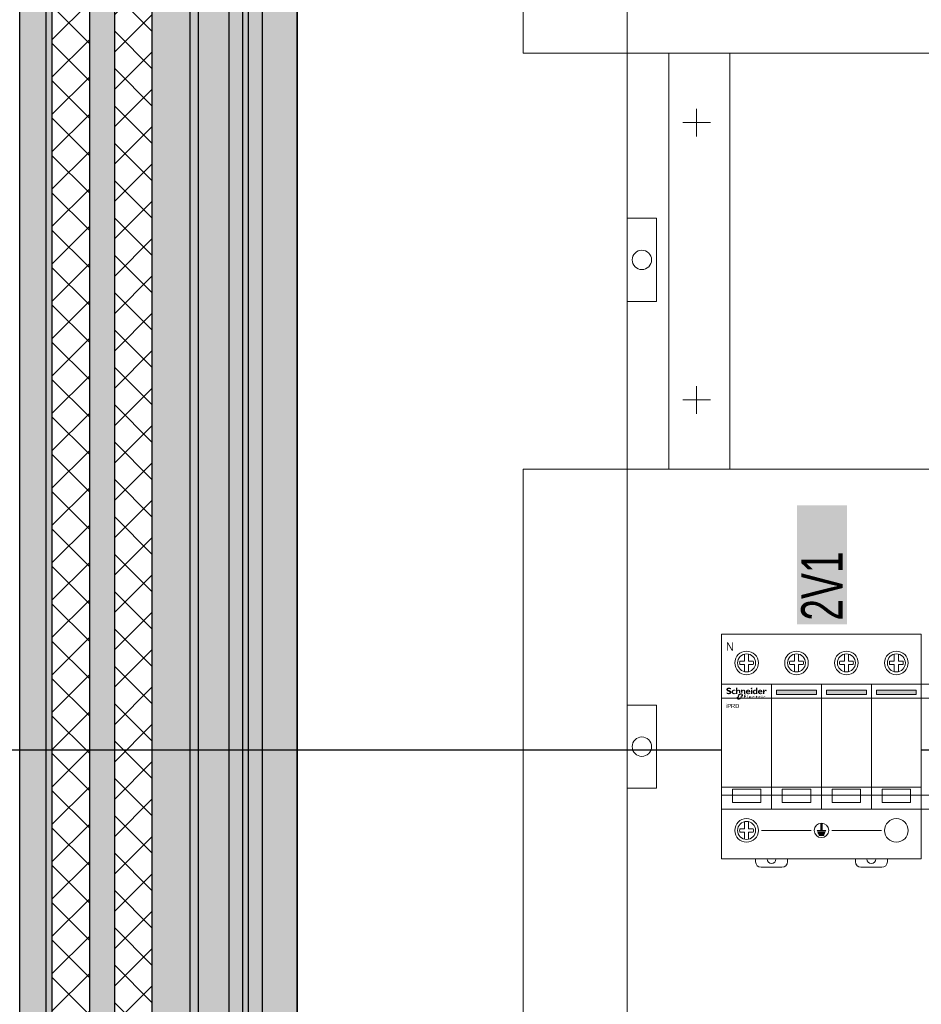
# Model space of a CAD drawing. Header units: millimetres. Extents: x -31 to 6803, y 0 to 664.
# Tile 40 of 118: x 1113 to 1136, y 119 to 143. Entities that reach past the tile are written whole.
import ezdxf
from ezdxf.enums import TextEntityAlignment as Align

# ---------------------------------------------------------------- set-up
doc = ezdxf.new("R2010")
doc.units = ezdxf.units.MM
doc.layers.add('!POMOCNICZE', color=8, linetype='Continuous', plot=False)
for name, color, linetype, lineweight in [('2DE_OBJ_Schneider-Devices', 7, 'Continuous', 25), ('2DE_OBJ_Schneider-Front_Plates', 7, 'Continuous', 0), ('2DE_OBJ_Schneider-Logo', 112, 'Continuous', 0), ('2DE_OBJ_Schneider-Mounting_Plates', 7, 'Continuous', 25), ('2DE_OBJ_Schneider-TAG', 112, 'Continuous', 0)]:
    doc.layers.add(name, color=color, linetype=linetype, lineweight=lineweight)
doc.layers.add('CP_WIPEOUT', color=255, linetype='Continuous')
doc.styles.add('CP_ATTR', font='arial.ttf')
pattern_1 = [(45, (1596.601, -50), (-6.73519, 6.73519), []), (135, (1596.601, -50), (-6.73519, -6.73519), [])]

# ---------------------------------------------------------------- blocks, each defined once
blk = doc.blocks.new('*U122')
at = {"true_color": 0x939598}
h = blk.add_hatch(color=252, dxfattribs=at)
h.dxf.hatch_style = 1
h.paths.add_polyline_path([(1675, 40.5), (1675, 50), (0, 50), (0, 40.5)])
at = {"true_color": 0x636466}
h = blk.add_hatch(color=251, dxfattribs=at)
h.dxf.hatch_style = 1
h.paths.add_polyline_path([(0, 40.5), (0, 38.25), (1675, 38.25), (1675, 40.5)])
h = blk.add_hatch()
h.set_pattern_fill('ANSI37', color=150, scale=3)
h.set_pattern_definition(pattern_1)
h.paths.add_polyline_path([(1675, 24.75), (1675, 38.25), (0, 38.25), (0, 24.75)])
at = {"true_color": 0x939598}
h = blk.add_hatch(color=252, dxfattribs=at)
h.dxf.hatch_style = 1
h.paths.add_polyline_path([(0, 24.75), (0, 15.75), (1675, 15.75), (1675, 24.75)])
h = blk.add_hatch()
h.set_pattern_fill('ANSI37', color=150, scale=3)
h.set_pattern_definition(pattern_1)
h.paths.add_polyline_path([(0, 15.75), (0, 2.25), (1675, 2.25), (1675, 15.75)])
h = blk.add_hatch(color=252, dxfattribs=at)
h.dxf.hatch_style = 1
h.paths.add_polyline_path([(1675, -11.5), (1675, 2.25), (0, 2.25), (0, -11.5)])
at = {"true_color": 0x636466}
h = blk.add_hatch(color=251, dxfattribs=at)
h.dxf.hatch_style = 1
h.paths.add_polyline_path([(1675, -14.5), (1675, -11.5), (0, -11.5), (0, -14.5)])
at = {"true_color": 0x939598}
h = blk.add_hatch(color=252, dxfattribs=at)
h.dxf.hatch_style = 1
h.paths.add_polyline_path([(1675, -25.5), (1675, -14.5), (0, -14.5), (0, -25.5)])
at = {"true_color": 0x636466}
h = blk.add_hatch(color=251, dxfattribs=at)
h.dxf.hatch_style = 1
h.paths.add_polyline_path([(0, -25.5), (0, -30.5), (1675, -30.5), (1675, -25.5)])
at = {"true_color": 0x939598}
h = blk.add_hatch(color=252, dxfattribs=at)
h.dxf.hatch_style = 1
h.paths.add_polyline_path([(1675, -32.54), (1675, -30.5), (0, -30.5), (0, -32.54)])
at = {"true_color": 0x636466}
h = blk.add_hatch(color=251, dxfattribs=at)
h.dxf.hatch_style = 1
h.paths.add_polyline_path([(1675, -37.5), (1675, -32.54), (0, -32.54), (0, -37.5)])
at = {"true_color": 0x939598}
h = blk.add_hatch(color=252, dxfattribs=at)
h.dxf.hatch_style = 1
h.paths.add_polyline_path([(1675, -50), (1675, -37.5), (0, -37.5), (0, -50)])
for p, q in [((0, 50), (1675, 50)), ((0, 40.5), (1675, 40.5)), ((0, 38.25), (1675, 38.25)), ((0, 24.75), (1675, 24.75)), ((0, 15.75), (1675, 15.75)), ((0, 2.25), (1675, 2.25)), ((0, -11.5), (1675, -11.5)), ((0, -14.5), (1675, -14.5)), ((0, -25.5), (1675, -25.5)), ((0, -30.5), (1675, -30.5)), ((0, -32.54), (1675, -32.54)), ((0, -37.5), (1675, -37.5)), ((0, -50), (1675, -50)), ((1675, -50), (0, -50))]:
    blk.add_line(p, q)
blk = doc.blocks.new('2d_pl_isft160g_600_4m_po_se35_5x4hn0h')
at = {"lineweight": 0}
for p, q in [((15, 0), (485, 0)), ((15, -150), (15, 0)), ((37, 0), (37, -150)), ((25, -30), (25, -20)), ((30, -25), (20, -25)), ((25, -130), (25, -120)), ((30, -125), (20, -125)), ((485, -150), (15, -150))]:
    blk.add_line(p, q, dxfattribs=at)
blk.add_lwpolyline([(485, -150), (15, -150)], dxfattribs=at)
at = {"layer": '2DE_OBJ_Schneider-Front_Plates', "lineweight": 0}
for p, q in [((0, 0), (500, 0)), ((0, -150), (0, 0)), ((500, -150), (0, -150))]:
    blk.add_line(p, q, dxfattribs=at)
for points in [[(0, -59.5), (10.5, -59.5), (10.5, -89.5), (0, -89.5)], [(0, -59.5), (10.5, -59.5), (10.5, -89.5), (0, -89.5)], [(0, -59.5), (10.5, -59.5), (10.5, -89.5), (0, -89.5)], [(500, -150), (0, -150)]]:
    blk.add_lwpolyline(points, dxfattribs=at)
blk.add_circle((5.25, -74.5), 3.5, dxfattribs=at)
blk.add_circle((5.25, -74.5), 3.5, dxfattribs=at)
blk.add_circle((5.25, -74.5), 3.5, dxfattribs=at)
at = {"lineweight": 0, "style": 'CP_ATTR', "flags": 9}
for tag, p in [('MARK3', (0, 0.01)), ('FUNCTION', (0, 0.01)), ('CHARACTER', (0, 0.01)), ('PRODUCER', (0, 0.01)), ('ORDER-NO', (0, 0.01)), ('PRODUCT-TYPE', (0, 0.01)), ('ARTICLE', (0, 0.01)), ('NAME', (0, 0.01)), ('OTHER', (0, 0)), ('LINK', (0, 0)), ('IP', (0, 0)), ('NUMBER_OF_POLES', (0, 0)), ('POWER_LOSSES', (0, 0)), ('POWER', (0, 0)), ('VOLTAGE', (0, 0)), ('CURRENT', (0.01, 0.01)), ('MARK2', (0.01, 0.01)), ('GROUP', (0.01, 0)), ('NUMBER', (0.01, 0)), ('TEXT_01', (0.01, 0))]:
    blk.add_attdef(tag, text='', height=0.0005, dxfattribs=at).set_placement(p, align=Align.MIDDLE_LEFT)
at = {"linetype": 'ByBlock', "lineweight": 0, "style": 'CP_ATTR', "flags": 9}
blk.add_attdef('WEIGHT', text='', height=0.0005, dxfattribs=at).set_placement((0, 0), align=Align.MIDDLE_LEFT)
blk = doc.blocks.new('Logo Schneider_2009')
for points in [[(1.62, 8.12), (1.87, 8.01), (2.17, 7.9), (2.51, 7.77), (2.73, 7.68), (2.98, 7.54), (3.16, 7.4), (3.26, 7.26), (3.3, 7.1), (3.29, 7.04), (3.24, 6.86), (3.13, 6.73), (2.95, 6.63), (2.72, 6.57), (2.41, 6.55), (2.37, 6.55), (2.18, 6.56), (1.97, 6.59), (1.76, 6.64), (1.55, 6.71), (1.32, 6.79), (1.09, 6.9), (0.85, 7.02), (0.61, 7.16), (0.36, 7.32), (0.36, 6.02), (0.45, 5.97), (0.69, 5.86), (0.93, 5.76), (1.16, 5.67), (1.4, 5.6), (1.63, 5.54), (1.86, 5.49), (2.08, 5.46), (2.31, 5.44), (2.53, 5.43), (2.63, 5.43), (2.89, 5.45), (3.15, 5.48), (3.38, 5.53), (3.61, 5.6), (3.82, 5.69), (4.02, 5.8), (4.2, 5.92), (4.3, 6), (4.47, 6.17), (4.6, 6.35), (4.71, 6.55), (4.79, 6.77), (4.83, 7.01), (4.85, 7.26), (4.84, 7.35), (4.82, 7.58), (4.76, 7.8), (4.68, 8.01), (4.56, 8.2), (4.42, 8.38), (4.25, 8.55), (4.04, 8.71), (3.98, 8.75), (3.84, 8.82), (3.67, 8.9), (3.45, 9), (3.2, 9.11), (2.9, 9.23), (2.57, 9.36), (2.35, 9.45), (2.1, 9.58), (1.91, 9.72), (1.8, 9.86), (1.77, 10.01), (1.77, 10.04), (1.82, 10.21), (1.93, 10.33), (2.11, 10.42), (2.36, 10.48), (2.67, 10.5), (2.7, 10.49), (2.88, 10.49), (3.07, 10.46), (3.28, 10.42), (3.51, 10.36), (3.75, 10.28), (4.01, 10.19), (4.28, 10.09), (4.57, 9.97), (4.57, 11.12), (4.4, 11.19), (4.16, 11.29), (3.91, 11.37), (3.67, 11.44), (3.44, 11.5), (3.2, 11.54), (2.97, 11.57), (2.75, 11.59), (2.53, 11.59), (2.44, 11.59), (2.17, 11.58), (1.91, 11.55), (1.67, 11.5), (1.45, 11.43), (1.24, 11.35), (1.05, 11.24), (0.87, 11.12), (0.83, 11.1), (0.65, 10.93), (0.5, 10.75), (0.39, 10.56), (0.3, 10.34), (0.25, 10.11), (0.24, 9.87), (0.24, 9.79), (0.26, 9.55), (0.32, 9.32), (0.4, 9.11), (0.51, 8.91), (0.65, 8.73), (0.82, 8.57), (1.02, 8.42), (1.09, 8.37), (1.22, 8.3), (1.4, 8.22)], [(8.85, 6.63), (8.6, 6.54), (8.33, 6.46), (8.09, 6.4), (7.89, 6.37), (7.71, 6.35), (7.69, 6.35), (7.44, 6.38), (7.21, 6.44), (7, 6.54), (6.83, 6.69), (6.68, 6.86), (6.58, 7.06), (6.51, 7.29), (6.49, 7.55), (6.51, 7.77), (6.55, 7.99), (6.63, 8.18), (6.73, 8.34), (6.87, 8.48), (7.04, 8.58), (7.25, 8.65), (7.48, 8.7), (7.75, 8.71), (7.86, 8.71), (8.1, 8.68), (8.33, 8.62), (8.56, 8.54), (8.79, 8.43), (8.79, 9.4), (8.62, 9.45), (8.38, 9.52), (8.13, 9.58), (7.9, 9.62), (7.66, 9.64), (7.44, 9.65), (7.28, 9.65), (7.03, 9.63), (6.79, 9.58), (6.56, 9.52), (6.34, 9.44), (6.14, 9.33), (5.95, 9.21), (5.77, 9.06), (5.73, 9.03), (5.57, 8.86), (5.43, 8.67), (5.32, 8.47), (5.23, 8.26), (5.17, 8.03), (5.13, 7.79), (5.12, 7.53), (5.12, 7.49), (5.14, 7.24), (5.18, 7), (5.25, 6.77), (5.34, 6.56), (5.46, 6.37), (5.6, 6.19), (5.77, 6.02), (5.89, 5.92), (6.07, 5.8), (6.27, 5.69), (6.48, 5.61), (6.71, 5.54), (6.95, 5.49), (7.2, 5.46), (7.47, 5.45), (7.65, 5.46), (7.87, 5.48), (8.1, 5.51), (8.34, 5.57), (8.59, 5.64), (8.85, 5.73)], [(12.28, 6.41), (12.16, 6.34), (12.16, 7.83), (12.14, 8.11), (12.08, 8.34), (11.98, 8.51), (11.84, 8.63), (11.65, 8.7), (11.51, 8.71), (11.33, 8.68), (11.14, 8.6), (10.96, 8.46), (10.77, 8.26), (10.65, 8.1), (10.65, 5.51), (9.38, 5.51), (9.38, 11.52), (10.65, 11.52), (10.65, 8.99), (10.67, 8.99), (10.84, 9.18), (11.03, 9.34), (11.22, 9.47), (11.43, 9.56), (11.65, 9.62), (11.87, 9.65), (11.95, 9.65), (12.21, 9.64), (12.45, 9.59), (12.66, 9.5), (12.86, 9.39), (12.97, 9.3), (13.12, 9.13), (13.24, 8.95), (13.34, 8.74), (13.4, 8.51), (13.43, 8.26), (13.43, 8.1), (13.43, 6.86), (13.26, 6.83), (13.14, 6.79), (13.01, 6.75), (12.89, 6.71), (12.77, 6.66), (12.64, 6.6), (12.52, 6.54), (12.4, 6.48)], [(14.3, 6.84), (14.15, 6.86), (14.04, 6.86), (14.04, 9.57), (15.32, 9.57), (15.32, 9), (15.5, 9.19), (15.69, 9.35), (15.89, 9.47), (16.1, 9.56), (16.32, 9.62), (16.55, 9.65), (16.63, 9.65), (16.89, 9.64), (17.13, 9.58), (17.34, 9.5), (17.54, 9.38), (17.61, 9.32), (17.77, 9.16), (17.9, 8.99), (18, 8.78), (18.07, 8.56), (18.11, 8.31), (18.12, 8.1), (18.12, 5.51), (16.85, 5.51), (16.85, 8), (16.82, 8.28), (16.76, 8.49), (16.64, 8.65), (16.49, 8.76), (16.28, 8.8), (16.2, 8.81), (16.02, 8.78), (15.84, 8.7), (15.66, 8.55), (15.48, 8.36), (15.32, 8.14), (15.32, 6.4), (15.28, 6.44), (15.18, 6.52), (15.07, 6.59), (14.96, 6.65), (14.84, 6.71), (14.71, 6.75), (14.58, 6.79), (14.44, 6.82)], [(36.55, 8.09), (36.69, 8.25), (36.84, 8.36), (37, 8.43), (37.16, 8.46), (37.24, 8.45), (37.44, 8.4), (37.67, 8.31), (37.93, 8.16), (38.28, 9.3), (38.07, 9.44), (37.83, 9.56), (37.62, 9.63), (37.44, 9.65), (37.41, 9.65), (37.23, 9.63), (37.06, 9.57), (36.89, 9.47), (36.73, 9.33), (36.57, 9.16), (36.42, 8.95), (36.28, 8.7), (36.14, 8.42), (36.12, 8.42), (36.12, 9.59), (34.85, 9.59), (34.85, 5.53), (36.12, 5.53), (36.12, 7.28), (36.14, 7.33), (36.27, 7.63), (36.41, 7.88)], [(17.35, 4.39), (18.84, 4.39), (18.84, 4.85), (16.85, 4.85), (16.85, 1.32), (18.88, 1.32), (18.88, 1.79), (17.35, 1.79), (17.35, 2.89), (18.79, 2.89), (18.79, 3.33), (17.35, 3.33)], [(20.41, 4.85), (19.96, 4.85), (19.96, 1.32), (20.41, 1.32)], [(26.21, 3.69), (26.05, 3.7), (25.97, 3.7), (25.79, 3.68), (25.62, 3.63), (25.47, 3.57), (25.34, 3.48), (25.22, 3.36), (25.15, 3.27), (25.06, 3.13), (25, 2.98), (24.95, 2.82), (24.92, 2.64), (24.91, 2.45), (24.92, 2.37), (24.94, 2.19), (24.98, 2.02), (25.04, 1.87), (25.13, 1.73), (25.24, 1.6), (25.29, 1.56), (25.42, 1.46), (25.57, 1.38), (25.72, 1.32), (25.9, 1.29), (26.08, 1.28), (26.1, 1.28), (26.29, 1.29), (26.46, 1.32), (26.62, 1.36), (26.77, 1.42), (26.77, 1.87), (26.65, 1.82), (26.48, 1.76), (26.31, 1.73), (26.16, 1.72), (25.99, 1.73), (25.83, 1.76), (25.69, 1.82), (25.58, 1.9), (25.49, 2.01), (25.43, 2.14), (25.39, 2.3), (25.38, 2.48), (25.38, 2.61), (25.42, 2.78), (25.48, 2.94), (25.57, 3.07), (25.61, 3.11), (25.75, 3.2), (25.9, 3.26), (26.08, 3.28), (26.09, 3.28), (26.24, 3.26), (26.39, 3.22), (26.56, 3.14), (26.73, 3.04), (26.73, 3.53), (26.72, 3.53), (26.54, 3.61), (26.37, 3.66)], [(29.47, 3.65), (28.74, 3.65), (28.74, 4.14), (27.88, 3.29), (27.88, 3.24), (28.27, 3.24), (28.27, 2.01), (28.28, 1.89), (28.31, 1.73), (28.36, 1.59), (28.45, 1.48), (28.55, 1.39), (28.69, 1.33), (28.85, 1.29), (29.03, 1.28), (29.09, 1.28), (29.25, 1.31), (29.42, 1.36), (29.59, 1.44), (29.59, 1.87), (29.55, 1.85), (29.38, 1.77), (29.22, 1.72), (29.06, 1.7), (28.98, 1.71), (28.84, 1.77), (28.76, 1.88), (28.74, 2.05), (28.74, 3.24), (29.47, 3.24)], [(32.08, 3.51), (31.94, 3.53), (31.87, 3.52), (31.75, 3.48), (31.63, 3.4), (31.51, 3.29), (31.38, 3.13), (31.26, 2.94), (31.26, 3.47), (30.8, 3.47), (30.8, 1.15), (31.26, 1.15), (31.26, 2.36), (31.26, 2.41), (31.29, 2.58), (31.34, 2.74), (31.43, 2.88), (31.52, 2.97), (31.66, 3.05), (31.82, 3.08), (31.94, 3.06), (32.09, 2.99), (32.25, 2.86), (32.49, 3.26), (32.39, 3.35), (32.23, 3.45)], [(35.5, 3.1), (35.42, 2.96), (35.35, 2.81), (35.31, 2.65), (35.28, 2.47), (35.27, 2.28), (35.27, 2.2), (35.29, 2.02), (35.33, 1.85), (35.4, 1.7), (35.48, 1.56), (35.59, 1.43), (35.64, 1.38), (35.78, 1.28), (35.92, 1.21), (36.08, 1.15), (36.25, 1.12), (36.44, 1.11), (36.45, 1.11), (36.64, 1.12), (36.82, 1.15), (36.98, 1.19), (37.13, 1.25), (37.13, 1.7), (37.01, 1.65), (36.83, 1.59), (36.67, 1.56), (36.52, 1.55), (36.34, 1.56), (36.18, 1.59), (36.05, 1.65), (35.93, 1.73), (35.85, 1.84), (35.78, 1.97), (35.75, 2.13), (35.73, 2.31), (35.74, 2.44), (35.78, 2.61), (35.84, 2.77), (35.93, 2.9), (35.97, 2.93), (36.1, 3.03), (36.26, 3.09), (36.44, 3.11), (36.44, 3.11), (36.59, 3.09), (36.75, 3.05), (36.91, 2.97), (37.08, 2.87), (37.08, 3.36), (37.08, 3.36), (36.9, 3.44), (36.73, 3.49), (36.57, 3.52), (36.41, 3.53), (36.33, 3.53), (36.14, 3.51), (35.98, 3.46), (35.83, 3.4), (35.7, 3.3), (35.58, 3.19)]]:
    blk.add_hatch(color=112).paths.add_polyline_path(points)
h = blk.add_hatch(color=112)
h.paths.add_polyline_path([(21.06, 9.64), (20.8, 9.65), (20.77, 9.65), (20.51, 9.64), (20.27, 9.6), (20.04, 9.55), (19.82, 9.47), (19.61, 9.36), (19.42, 9.23), (19.24, 9.08), (19.22, 9.06), (19.06, 8.89), (18.92, 8.7), (18.81, 8.49), (18.73, 8.28), (18.67, 8.05), (18.63, 7.81), (18.61, 7.56), (18.61, 7.53), (18.63, 7.28), (18.66, 7.03), (18.73, 6.81), (18.81, 6.59), (18.93, 6.4), (19.07, 6.21), (19.23, 6.04), (19.26, 6.02), (19.44, 5.88), (19.62, 5.76), (19.83, 5.66), (20.05, 5.58), (20.28, 5.52), (20.52, 5.48), (20.78, 5.45), (20.96, 5.45), (21.23, 5.46), (21.49, 5.48), (21.73, 5.53), (21.97, 5.58), (22.19, 5.66), (22.4, 5.75), (22.6, 5.86), (22.79, 5.98), (22.79, 6.77), (22.55, 6.61), (22.32, 6.48), (22.1, 6.38), (21.88, 6.29), (21.66, 6.24), (21.45, 6.21), (21.28, 6.2), (21.01, 6.21), (20.77, 6.25), (20.56, 6.32), (20.38, 6.43), (20.23, 6.55), (20.12, 6.71), (20.03, 6.89), (19.97, 7.11), (19.94, 7.34), (22.85, 7.34), (22.85, 7.61), (22.83, 7.86), (22.79, 8.1), (22.73, 8.32), (22.64, 8.53), (22.53, 8.73), (22.4, 8.91), (22.3, 9.02), (22.12, 9.19), (21.93, 9.33), (21.73, 9.44), (21.52, 9.53), (21.29, 9.6)])
h.paths.add_polyline_path([(21.08, 8.87), (21.28, 8.8), (21.45, 8.69), (21.58, 8.53), (21.67, 8.33), (21.72, 8.09), (21.73, 8), (19.97, 8), (20.01, 8.26), (20.09, 8.47), (20.2, 8.64), (20.36, 8.77), (20.55, 8.85), (20.81, 8.89)], flags=16)
h = blk.add_hatch(color=112)
h.paths.add_polyline_path([(23.78, 11.44), (23.57, 11.28), (23.57, 11.28), (23.4, 11.07), (23.29, 10.86), (23.26, 10.65), (23.27, 10.52), (23.35, 10.33), (23.51, 10.22), (23.75, 10.18), (23.77, 10.18), (23.98, 10.22), (24.19, 10.33), (24.4, 10.5), (24.57, 10.69), (24.67, 10.9), (24.71, 11.11), (24.7, 11.24), (24.62, 11.43), (24.46, 11.54), (24.22, 11.58), (24.21, 11.58), (23.99, 11.54)])
h.paths.add_polyline_path([(24.61, 9.57), (23.34, 9.57), (23.34, 5.51), (24.61, 5.51)])
h = blk.add_hatch(color=112)
h.paths.add_polyline_path([(28.16, 9.4), (27.93, 9.5), (27.69, 9.57), (27.46, 9.62), (27.22, 9.65), (27.1, 9.65), (26.85, 9.64), (26.61, 9.6), (26.38, 9.53), (26.17, 9.44), (25.97, 9.32), (25.79, 9.18), (25.69, 9.08), (25.55, 8.91), (25.42, 8.71), (25.32, 8.51), (25.24, 8.29), (25.19, 8.05), (25.15, 7.81), (25.14, 7.55), (25.15, 7.29), (25.19, 7.05), (25.25, 6.82), (25.33, 6.6), (25.43, 6.39), (25.56, 6.2), (25.69, 6.04), (25.86, 5.87), (26.05, 5.72), (26.25, 5.61), (26.46, 5.52), (26.69, 5.46), (26.93, 5.43), (27.04, 5.43), (27.29, 5.45), (27.52, 5.49), (27.74, 5.57), (27.95, 5.69), (28.15, 5.83), (28.16, 5.84), (28.16, 5.51), (29.44, 5.51), (29.44, 11.52), (28.16, 11.52)])
h.paths.add_polyline_path([(28.16, 8.58), (28.16, 6.63), (27.95, 6.47), (27.73, 6.36), (27.52, 6.3), (27.42, 6.3), (27.19, 6.31), (27, 6.37), (26.83, 6.46), (26.69, 6.59), (26.58, 6.76), (26.51, 6.96), (26.46, 7.2), (26.43, 7.52), (26.45, 7.81), (26.49, 8.06), (26.56, 8.28), (26.66, 8.45), (26.79, 8.59), (26.95, 8.7), (27.13, 8.77), (27.35, 8.8), (27.46, 8.81), (27.69, 8.78), (27.91, 8.71)], flags=16)
h = blk.add_hatch(color=112)
h.paths.add_polyline_path([(32.44, 9.64), (32.19, 9.65), (32.16, 9.65), (31.9, 9.64), (31.65, 9.6), (31.42, 9.55), (31.2, 9.47), (31, 9.36), (30.81, 9.23), (30.63, 9.08), (30.61, 9.06), (30.45, 8.89), (30.31, 8.7), (30.2, 8.49), (30.11, 8.28), (30.05, 8.05), (30.01, 7.81), (30, 7.56), (30, 7.53), (30.01, 7.28), (30.05, 7.03), (30.11, 6.81), (30.2, 6.59), (30.32, 6.4), (30.45, 6.21), (30.62, 6.04), (30.64, 6.02), (30.82, 5.88), (31.01, 5.76), (31.21, 5.66), (31.43, 5.58), (31.66, 5.52), (31.91, 5.48), (32.17, 5.45), (32.35, 5.45), (32.62, 5.46), (32.88, 5.48), (33.12, 5.53), (33.35, 5.58), (33.58, 5.66), (33.79, 5.75), (33.98, 5.86), (34.18, 5.98), (34.18, 6.77), (33.94, 6.61), (33.71, 6.48), (33.49, 6.38), (33.26, 6.29), (33.05, 6.24), (32.83, 6.21), (32.67, 6.2), (32.4, 6.21), (32.16, 6.25), (31.95, 6.32), (31.77, 6.43), (31.62, 6.55), (31.5, 6.71), (31.41, 6.89), (31.36, 7.11), (31.33, 7.34), (34.23, 7.34), (34.24, 7.61), (34.22, 7.86), (34.18, 8.1), (34.11, 8.32), (34.03, 8.53), (33.92, 8.73), (33.79, 8.91), (33.69, 9.02), (33.51, 9.19), (33.32, 9.33), (33.12, 9.44), (32.91, 9.53), (32.68, 9.6)])
h.paths.add_polyline_path([(32.47, 8.87), (32.67, 8.8), (32.84, 8.69), (32.96, 8.53), (33.05, 8.33), (33.11, 8.09), (33.12, 8), (31.35, 8), (31.39, 8.26), (31.47, 8.47), (31.59, 8.64), (31.74, 8.77), (31.93, 8.85), (32.19, 8.89)], flags=16)
h = blk.add_hatch(color=112)
h.paths.add_polyline_path([(11.79, 5.39), (11.67, 5.31), (11.55, 5.21), (11.44, 5.12), (11.32, 5.01), (11.21, 4.9), (11.19, 4.88), (11.09, 4.78), (10.99, 4.68), (10.89, 4.58), (10.8, 4.47), (10.72, 4.36), (10.63, 4.25), (11.4, 4.25), (11.23, 3.74), (10.31, 3.74), (10.26, 3.63), (10.19, 3.51), (10.14, 3.4), (10.09, 3.26), (11.16, 3.26), (10.99, 2.76), (9.93, 2.76), (9.9, 2.61), (9.88, 2.47), (9.86, 2.33), (9.85, 2.19), (9.85, 2.1), (9.86, 1.95), (9.87, 1.8), (9.89, 1.66), (9.92, 1.52), (9.96, 1.39), (10.01, 1.27), (10.07, 1.15), (10.14, 1.04), (10.22, 0.93), (10.3, 0.83), (10.34, 0.8), (10.43, 0.71), (10.53, 0.64), (10.64, 0.56), (10.75, 0.5), (10.87, 0.45), (11, 0.41), (11.13, 0.37), (11.27, 0.34), (11.42, 0.33), (11.57, 0.32), (11.68, 0.31), (11.81, 0.32), (11.94, 0.32), (12.06, 0.34), (12.19, 0.35), (12.32, 0.37), (12.44, 0.4), (12.57, 0.43), (12.69, 0.47), (12.82, 0.51), (12.94, 0.56), (13.06, 0.61), (13.18, 0.66), (13.31, 0.72), (13.43, 0.79), (13.55, 0.86), (13.67, 0.94), (13.79, 1.02), (13.91, 1.1), (14.02, 1.19), (14.14, 1.29), (14.26, 1.39), (14.37, 1.49), (14.47, 1.58), (14.57, 1.68), (14.67, 1.78), (14.77, 1.89), (14.86, 2), (14.95, 2.1), (15.04, 2.21), (15.11, 2.32), (14.12, 2.32), (14.27, 2.82), (15.42, 2.82), (15.48, 2.94), (15.54, 3.07), (15.6, 3.2), (15.63, 3.3), (14.38, 3.3), (14.44, 3.51), (14.52, 3.8), (15.78, 3.8), (15.79, 3.83), (15.81, 3.97), (15.83, 4.11), (15.84, 4.25), (15.85, 4.38), (15.85, 4.4), (15.84, 4.55), (15.83, 4.7), (15.8, 4.84), (15.77, 4.97), (15.73, 5.1), (15.68, 5.22), (15.61, 5.34), (15.54, 5.45), (15.46, 5.55), (15.37, 5.65), (15.28, 5.74), (15.18, 5.82), (15.07, 5.89), (14.96, 5.95), (14.84, 6.01), (14.71, 6.05), (14.58, 6.09), (14.44, 6.12), (14.3, 6.14), (14.15, 6.15), (14, 6.16), (13.89, 6.16), (13.76, 6.15), (13.64, 6.14), (13.51, 6.12), (13.38, 6.1), (13.25, 6.08), (13.13, 6.05), (13, 6.01), (12.88, 5.97), (12.76, 5.93), (12.63, 5.88), (12.51, 5.82), (12.39, 5.76), (12.27, 5.7), (12.15, 5.63), (12.03, 5.56), (11.91, 5.48)])
h.paths.add_polyline_path([(12.61, 4.51), (12.73, 4.62), (12.86, 4.71), (12.97, 4.79), (13.09, 4.85), (13.22, 4.9), (13.35, 4.93), (13.48, 4.96), (13.63, 4.98), (13.77, 4.98), (15.01, 4.98), (14.85, 4.25), (14.1, 4.25), (14, 4.23), (13.93, 4.14), (13.77, 3.51), (13.52, 2.59), (13.48, 2.46), (13.43, 2.34), (13.36, 2.22), (13.28, 2.12), (13.19, 2.01), (13.08, 1.92), (12.98, 1.84), (12.87, 1.76), (12.75, 1.69), (12.62, 1.64), (12.5, 1.59), (12.37, 1.55), (12.23, 1.52), (12.09, 1.5), (11.93, 1.49), (10.68, 1.49), (10.88, 2.29), (11.66, 2.29), (11.79, 2.33), (11.85, 2.38), (11.91, 2.47), (12.14, 3.51), (12.22, 3.83), (12.25, 3.93), (12.3, 4.06), (12.36, 4.18), (12.43, 4.29), (12.52, 4.41)], flags=16)
h = blk.add_hatch(color=112)
h.paths.add_polyline_path([(22.74, 3.7), (22.56, 3.69), (22.39, 3.65), (22.24, 3.59), (22.1, 3.5), (21.98, 3.39), (21.97, 3.38), (21.86, 3.25), (21.78, 3.11), (21.72, 2.96), (21.68, 2.79), (21.66, 2.61), (21.66, 2.52), (21.67, 2.34), (21.7, 2.17), (21.75, 2.01), (21.82, 1.86), (21.91, 1.71), (21.97, 1.65), (22.08, 1.52), (22.21, 1.43), (22.36, 1.35), (22.52, 1.31), (22.7, 1.28), (22.78, 1.28), (22.96, 1.29), (23.13, 1.31), (23.29, 1.36), (23.45, 1.42), (23.61, 1.5), (23.71, 1.56), (23.71, 2), (23.54, 1.9), (23.38, 1.82), (23.21, 1.76), (23.06, 1.73), (22.9, 1.72), (22.72, 1.73), (22.57, 1.77), (22.44, 1.84), (22.33, 1.93), (22.24, 2.05), (22.17, 2.2), (22.13, 2.37), (22.12, 2.42), (23.75, 2.42), (23.75, 2.63), (23.72, 2.82), (23.69, 2.99), (23.64, 3.14), (23.57, 3.28), (23.49, 3.39), (23.4, 3.49), (23.29, 3.57), (23.16, 3.63), (23.03, 3.67), (22.87, 3.7)])
h.paths.add_polyline_path([(22.75, 3.31), (22.92, 3.29), (23.06, 3.23), (23.16, 3.14), (23.23, 3.01), (23.28, 2.85), (23.29, 2.73), (22.12, 2.73), (22.17, 2.91), (22.24, 3.06), (22.34, 3.17), (22.46, 3.25), (22.61, 3.29)], flags=16)
h = blk.add_hatch(color=112)
h.paths.add_polyline_path([(34.08, 4.39), (33.96, 4.43), (33.79, 4.38), (33.69, 4.3), (33.61, 4.17), (33.62, 4.02), (33.67, 3.95), (33.78, 3.9), (33.94, 3.97), (34.05, 4.04), (34.13, 4.17), (34.13, 4.32)])
h.paths.add_polyline_path([(34.1, 3.47), (33.65, 3.47), (33.65, 1.15), (34.1, 1.15)])
blk = doc.blocks.new('Schneider Electric-logo')
at = {"color": 3, "xscale": 45.60207954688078, "yscale": 45.60207954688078, "zscale": 45.60207954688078}
blk.add_blockref('Logo Schneider_2009', (2560, 1257), dxfattribs=at)
blk = doc.blocks.new('SE_logo')
at = {"xscale": 0.2, "yscale": 0.2, "zscale": 0.2}
blk.add_blockref('Schneider Electric-logo', (-516.3, -249.2), dxfattribs=at)
blk = doc.blocks.new('2d_spd_iprd_3p+n_se15_571062d')
at = {"true_color": 0xffffff, "transparency": 33554687}
h = blk.add_hatch(color=7, dxfattribs=at)
h.dxf.hatch_style = 1
h.paths.add_polyline_path([(27.17, 86.96), (27.17, 44.1), (45.24, 44.1), (45.24, 86.96)])
at = {"lineweight": 0}
for p, q in [((21.75, -43.5), (14.25, -43.5)), ((50.25, -43.5), (57.75, -43.5))]:
    blk.add_line(p, q, dxfattribs=at)
at = {"layer": '2DE_OBJ_Schneider-TAG', "lineweight": 0, "width": 0.7}
blk.add_attdef('TAG', (43.69, 45.42), '', height=15, rotation=90, dxfattribs=at)
blk.add_wipeout([(0, 40.5), (72, 40.5), (72, -40.5), (0, -40.5)]).dxf.layer = 'CP_WIPEOUT'
at = {"lineweight": 0}
h = blk.add_hatch(color=112, dxfattribs=at)
h.dxf.hatch_style = 1
h.paths.add_polyline_path([(34.2, 20.39), (19.8, 20.39), (19.8, 18.84), (34.2, 18.84)])
h = blk.add_hatch(color=112, dxfattribs=at)
h.dxf.hatch_style = 1
h.paths.add_polyline_path([(52.2, 20.39), (37.8, 20.39), (37.8, 18.84), (52.2, 18.84)])
h = blk.add_hatch(color=112, dxfattribs=at)
h.dxf.hatch_style = 1
h.paths.add_polyline_path([(70.2, 20.39), (55.8, 20.39), (55.8, 18.84), (70.2, 18.84)])
h = blk.add_hatch(color=253, dxfattribs=at)
h.paths.add_polyline_path([(36.2, -27.61, 0.038519), (35.8, -27.61), (35.8, -30.2), (34.4, -30.2), (34.54, -30.51), (36, -30.51), (37.46, -30.51), (37.6, -30.2), (36.2, -30.2)])
h.paths.add_polyline_path([(37.26, -30.95), (36, -30.95), (34.74, -30.95), (34.88, -31.26), (36, -31.26), (37.12, -31.26)])
h.paths.add_polyline_path([(36.92, -31.7), (36, -31.7), (35.08, -31.7), (35.22, -32.01), (36, -32.01), (36.78, -32.01)])
for p, q in [((0, 40.5), (72, 40.5)), ((8.25, 33.37), (8.25, 30.83)), ((9.75, 33.37), (9.75, 30.83)), ((26.25, 33.37), (26.25, 30.83)), ((27.75, 33.37), (27.75, 30.83)), ((44.25, 33.37), (44.25, 30.83)), ((45.75, 33.37), (45.75, 30.83)), ((62.25, 33.37), (62.25, 30.83)), ((63.75, 33.37), (63.75, 30.83)), ((8.25, 30.83), (6.58, 30.83)), ((6.58, 29.57), (8.25, 29.57)), ((8.25, 27.04), (8.25, 29.57)), ((11.42, 30.83), (9.75, 30.83)), ((9.75, 29.57), (11.42, 29.57)), ((9.75, 27.04), (9.75, 29.57)), ((26.25, 30.83), (24.58, 30.83)), ((24.58, 29.57), (26.25, 29.57)), ((26.25, 27.04), (26.25, 29.57)), ((29.42, 30.83), (27.75, 30.83)), ((27.75, 29.57), (29.42, 29.57)), ((27.75, 27.04), (27.75, 29.57)), ((44.25, 30.83), (42.58, 30.83)), ((42.58, 29.57), (44.25, 29.57)), ((44.25, 27.04), (44.25, 29.57)), ((47.42, 30.83), (45.75, 30.83)), ((45.75, 29.57), (47.42, 29.57)), ((45.75, 27.04), (45.75, 29.57)), ((62.25, 30.83), (60.58, 30.83)), ((60.58, 29.57), (62.25, 29.57)), ((62.25, 27.04), (62.25, 29.57)), ((65.42, 30.83), (63.75, 30.83)), ((63.75, 29.57), (65.42, 29.57)), ((63.75, 27.04), (63.75, 29.57)), ((0, 22.5), (72, 22.5)), ((0, -14.6), (72, -14.6)), ((3.88, -15.37), (14.12, -15.37)), ((3.88, -20.14), (3.88, -15.37)), ((14.12, -20.14), (14.12, -15.37)), ((21.88, -15.37), (32.12, -15.37)), ((21.88, -20.14), (21.88, -15.37)), ((32.12, -20.14), (32.12, -15.37)), ((39.88, -15.37), (50.12, -15.37)), ((39.88, -20.14), (39.88, -15.37)), ((50.12, -20.14), (50.12, -15.37)), ((57.88, -15.37), (68.12, -15.37)), ((57.88, -20.14), (57.88, -15.37)), ((68.12, -20.14), (68.12, -15.37)), ((14.12, -20.14), (3.88, -20.14)), ((32.12, -20.14), (21.88, -20.14)), ((50.12, -20.14), (39.88, -20.14)), ((68.12, -20.14), (57.88, -20.14)), ((0, -22.5), (72, -22.5)), ((8.25, -27.04), (8.25, -29.57)), ((9.75, -27.04), (9.75, -29.57)), ((6.58, -29.57), (8.25, -29.57)), ((8.25, -30.83), (6.58, -30.83)), ((8.25, -33.37), (8.25, -30.83)), ((9.75, -29.57), (11.42, -29.57)), ((9.75, -33.37), (9.75, -30.83)), ((11.42, -30.83), (9.75, -30.83)), ((37.26, -30.95), (34.74, -30.95)), ((36.92, -31.7), (35.08, -31.7)), ((0, -40.5), (72, -40.5)), ((12.25, -41.5), (12.25, -40.5)), ((23.75, -40.5), (23.75, -41.5)), ((48.25, -40.5), (48.25, -41.5)), ((59.75, -41.5), (59.75, -40.5))]:
    blk.add_line(p, q, dxfattribs=at)
for points in [[(0, 40.5), (0, -40.5)], [(72, 40.5), (72, -40.5)], [(18, 22.5), (18, -22.5)], [(36, 22.5), (36, -22.5)], [(54, 22.5), (54, -22.5)], [(35.8, -27.61), (35.8, -30.2)], [(36.2, -27.61), (36.2, -30.2)], [(14.41, -30.2), (32.24, -30.2)], [(35.8, -30.2), (34.4, -30.2)], [(34.4, -30.2), (34.54, -30.51)], [(34.54, -30.51), (37.46, -30.51)], [(34.74, -30.95), (34.88, -31.26)], [(34.88, -31.26), (37.12, -31.26)], [(35.08, -31.7), (35.22, -32.01)], [(37.6, -30.2), (36.2, -30.2)], [(36.92, -31.7), (36.78, -32.01)], [(37.26, -30.95), (37.12, -31.26)], [(37.6, -30.2), (37.46, -30.51)], [(57.59, -30.2), (39.76, -30.2)], [(35.22, -32.01), (36.78, -32.01)]]:
    blk.add_lwpolyline(points, dxfattribs=at)
at = {"color": 112, "lineweight": 0}
for points in [[(19.8, 20.39), (34.2, 20.39), (34.2, 18.84), (19.8, 18.84)], [(37.8, 20.39), (52.2, 20.39), (52.2, 18.84), (37.8, 18.84)], [(55.8, 20.39), (70.2, 20.39), (70.2, 18.84), (55.8, 18.84)]]:
    blk.add_lwpolyline(points, close=True, dxfattribs=at)
at = {"lineweight": 0}
for centre, radius in [((9, 30.2), 4.25), ((9, 30.2), 3.25), ((27, 30.2), 4.25), ((27, 30.2), 3.25), ((45, 30.2), 4.25), ((45, 30.2), 3.25), ((63, 30.2), 4.25), ((63, 30.2), 3.25), ((9, -30.2), 4.25), ((9, -30.2), 3.25), ((36, -30.2), 2.6), ((63, -30.2), 4.25)]:
    blk.add_circle(centre, radius, dxfattribs=at)
for centre, radius, start, end in [((9, 30.2), 2.5, 165.5225, 194.5959), ((9, 30.2), 2.5, 345.4041, 14.4775), ((27, 30.2), 2.5, 165.5225, 194.5959), ((27, 30.2), 2.5, 345.4041, 14.4775), ((45, 30.2), 2.5, 165.5225, 194.5959), ((45, 30.2), 2.5, 345.4041, 14.4775), ((63, 30.2), 2.5, 165.5225, 194.5959), ((63, 30.2), 2.5, 345.4041, 14.4775), ((9, -30.2), 2.5, 165.4041, 194.4775), ((9, -30.2), 2.5, 345.5225, 14.5959), ((18, -40.5), 1.6, 180, 0), ((54, -40.5), 1.6, 180, 0)]:
    blk.add_arc(centre, radius, start, end, dxfattribs=at)
at = {"lineweight": 0, "extrusion": (0, 0, -1)}
for centre, start, end in [((-14.25, -41.5), 270, 0), ((-21.75, -41.5), 180, 270), ((-50.25, -41.5), 270, 0), ((-57.75, -41.5), 180, 270)]:
    blk.add_arc(centre, 2, start, end, dxfattribs=at)
at = {"layer": '2DE_OBJ_Schneider-Logo', "lineweight": 0, "xscale": 0.04182049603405, "yscale": 0.04182049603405, "zscale": 0.04182049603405}
blk.add_blockref('SE_logo', (1.83, 16.75), dxfattribs=at)
at = {"linetype": 'Continuous', "lineweight": 0}
blk.add_text('N', height=3, dxfattribs=at).set_placement((1.58, 34.56))
at = {"style": 'CP_ATTR', "flags": 9}
for tag, p in [('NAME', (0, 0.01)), ('PRODUCT-TYPE', (0, 0.01)), ('ORDER-NO', (0, 0.01)), ('PRODUCER', (0, 0.01)), ('CHARACTER', (0, 0.01)), ('FUNCTION', (0, 0.01)), ('MARK3', (0, 0.01)), ('VOLTAGE', (0, 0)), ('POWER', (0, 0)), ('POWER_LOSSES', (0, 0)), ('NUMBER_OF_POLES', (0, 0)), ('IP', (0, 0)), ('LINK', (0, 0)), ('OTHER', (0, 0)), ('MARK2', (0.01, 0.01)), ('CURRENT', (0.01, 0.01)), ('TEXT_01', (0.01, 0)), ('NUMBER', (0.01, 0)), ('GROUP', (0.01, 0))]:
    blk.add_attdef(tag, text='', height=0.0005, dxfattribs=at).set_placement(p, align=Align.MIDDLE_LEFT)
at = {"linetype": 'ByBlock', "style": 'CP_ATTR', "flags": 9}
blk.add_attdef('WEIGHT', text='', height=0.0005, dxfattribs=at).set_placement((0, 0), align=Align.MIDDLE_LEFT)
at = {"layer": '2DE_OBJ_Schneider-Logo', "color": 253, "linetype": 'Continuous', "lineweight": 0}
blk.add_text('iPRD', height=1.5, dxfattribs=at).set_placement((1.55, 13.91))
blk = doc.blocks.new('2d_prismap_plytcz_650_3m_se65_zv51uz8')
at = {"lineweight": 0}
for p in [(0, 0), (575, -150)]:
    blk.add_line(p, (0, -150), dxfattribs=at)
at = {"layer": '2DE_OBJ_Schneider-Front_Plates', "lineweight": 0}
blk.add_line((37.5, -150), (37.5, 0), dxfattribs=at)
at = {"lineweight": 0, "style": 'CP_ATTR', "flags": 9}
for tag, p in [('MARK3', (0, 0.01)), ('FUNCTION', (0, 0.01)), ('CHARACTER', (0, 0.01)), ('PRODUCER', (0, 0.01)), ('ORDER-NO', (0, 0.01)), ('PRODUCT-TYPE', (0, 0.01)), ('ARTICLE', (0, 0.01)), ('NAME', (0, 0.01)), ('OTHER', (0, 0)), ('LINK', (0, 0)), ('IP', (0, 0)), ('NUMBER_OF_POLES', (0, 0)), ('POWER_LOSSES', (0, 0)), ('POWER', (0, 0)), ('VOLTAGE', (0, 0)), ('CURRENT', (0.01, 0.01)), ('MARK2', (0.01, 0.01)), ('GROUP', (0.01, 0)), ('NUMBER', (0.01, 0)), ('TEXT_01', (0.01, 0))]:
    blk.add_attdef(tag, text='', height=0.0005, dxfattribs=at).set_placement(p, align=Align.MIDDLE_LEFT)
at = {"linetype": 'ByBlock', "lineweight": 0, "style": 'CP_ATTR', "flags": 9}
blk.add_attdef('WEIGHT', text='', height=0.0005, dxfattribs=at).set_placement((0, 0), align=Align.MIDDLE_LEFT)
blk = doc.blocks.new('2d_prismap_din_650mm_4m_se38_ftw522e')
at = {"lineweight": 0}
for p, q in [((0, -200), (0, 0)), ((0, 0), (575, 0)), ((503.5, -82.5), (71.5, -82.5)), ((71.5, -82.5), (71.5, -117.5)), ((71.5, -117.5), (503.5, -117.5))]:
    blk.add_line(p, q, dxfattribs=at)
at = {"layer": '2DE_OBJ_Schneider-Front_Plates', "lineweight": 0}
for points in [[(537.5, 0), (37.5, 0), (37.5, -200), (537.5, -200)], [(71.5, -77.5), (503.5, -77.5), (503.5, -122.5), (71.5, -122.5)]]:
    blk.add_lwpolyline(points, close=True, dxfattribs=at)
blk.add_lwpolyline([(37.5, -85), (48, -85), (48, -115), (37.5, -115)], dxfattribs=at)
blk.add_circle((42.75, -100), 3.5, dxfattribs=at)
at = {"lineweight": 0, "style": 'CP_ATTR', "flags": 9}
for tag, p in [('MARK3', (0, 0.01)), ('FUNCTION', (0, 0.01)), ('CHARACTER', (0, 0.01)), ('PRODUCER', (0, 0.01)), ('ORDER-NO', (0, 0.01)), ('PRODUCT-TYPE', (0, 0.01)), ('ARTICLE', (0, 0.01)), ('NAME', (0, 0.01)), ('OTHER', (0, 0)), ('LINK', (0, 0)), ('IP', (0, 0)), ('NUMBER_OF_POLES', (0, 0)), ('POWER_LOSSES', (0, 0)), ('POWER', (0, 0)), ('VOLTAGE', (0, 0)), ('CURRENT', (0.01, 0.01)), ('MARK2', (0.01, 0.01)), ('GROUP', (0.01, 0)), ('NUMBER', (0.01, 0)), ('TEXT_01', (0.01, 0))]:
    blk.add_attdef(tag, text='', height=0.0005, dxfattribs=at).set_placement(p, align=Align.MIDDLE_LEFT)
at = {"linetype": 'ByBlock', "lineweight": 0, "style": 'CP_ATTR', "flags": 9}
blk.add_attdef('WEIGHT', text='', height=0.0005, dxfattribs=at).set_placement((0, 0), align=Align.MIDDLE_LEFT)

msp = doc.modelspace()

# ---------------------------------------------------------------- linework, layer by layer
at = {"layer": '!POMOCNICZE'}
msp.add_line((3, 125), (6803, 125), dxfattribs=at)

# ---------------------------------------------------------------- block references
at = {"xscale": 0.06999999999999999, "yscale": 0.06999999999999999, "zscale": 0.06999999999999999, "rotation": 90}
msp.add_blockref('*U122', (1116.997, 105.834), dxfattribs=at)
at = {"layer": '2DE_OBJ_Schneider-Mounting_Plates', "xscale": 0.06999999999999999, "yscale": 0.06999999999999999, "zscale": 0.06999999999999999}
for name, p in [('2d_prismap_plytcz_650_3m_se65_zv51uz8', (1126.206, 153.084)), ('2d_pl_isft160g_600_4m_po_se35_5x4hn0h', (1128.831, 142.584))]:
    msp.add_blockref(name, p, dxfattribs=at)

# ---------------------------------------------------------------- next in the draw order: block references
at = {"layer": '2DE_OBJ_Schneider-Devices', "xscale": 0.06999999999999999, "yscale": 0.06999999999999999, "zscale": 0.06999999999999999}
msp.add_blockref('2d_spd_iprd_3p+n_se15_571062d', (1131.211, 125.084), dxfattribs=at).add_auto_attribs({'TAG': '2V1'})

# ---------------------------------------------------------------- next in the draw order: block references
at = {"layer": '2DE_OBJ_Schneider-Mounting_Plates', "xscale": 0.06999999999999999, "yscale": 0.06999999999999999, "zscale": 0.06999999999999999}
msp.add_blockref('2d_prismap_din_650mm_4m_se38_ftw522e', (1126.206, 132.084), dxfattribs=at)

doc.saveas('drawing.dxf')
